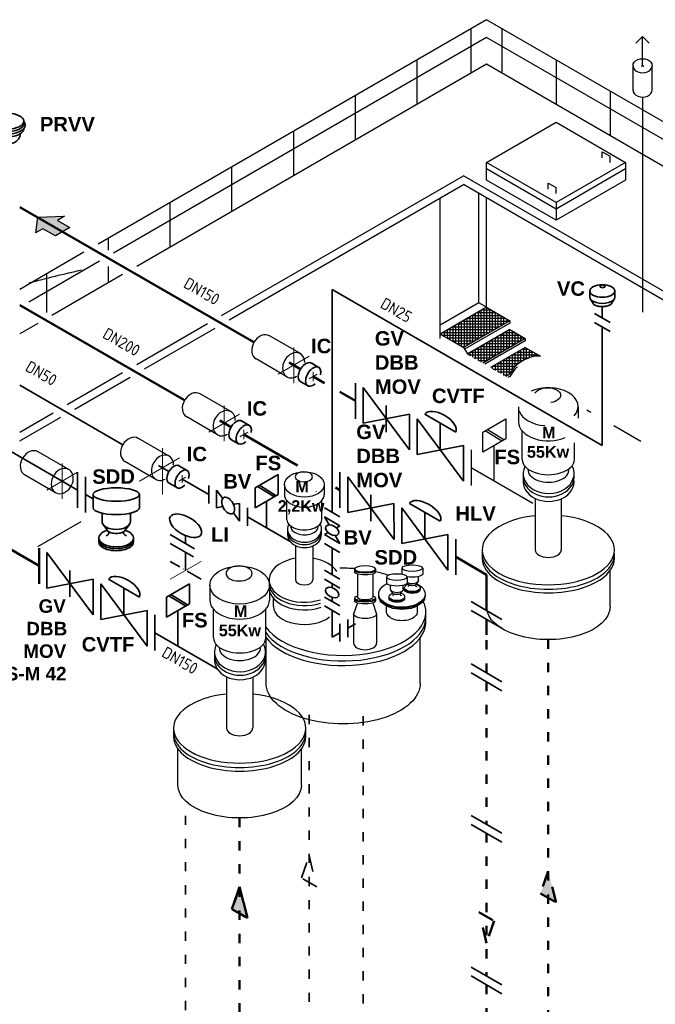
# Model space of a CAD drawing. Header units: millimetres. Extents: x 244 to 2461, y -1517 to 72.
# Tile 31 of 32: x 2161 to 2325, y -505 to -250. Entities that reach past the tile are written whole.
import ezdxf

# ---------------------------------------------------------------- set-up
doc = ezdxf.new("R2010")
doc.units = ezdxf.units.MM
doc.linetypes.add('ACAD_ISO03W100', pattern=[30, 12, -18])
doc.linetypes.add('ACAD_ISO10W100', pattern=[18, 12, -3, 0, -3])
for name, color, linetype, lineweight in [('Achsen', 253, 'ACAD_ISO10W100', 15), ('Armatur-Entleerung', 7, 'Continuous', 30), ('Auslagerung', 1, 'Continuous', 50), ('Einlagerung', 5, 'Continuous', 50), ('Entleerung', 74, 'Continuous', 35), ('Pfeile', 1, 'Continuous', 18), ('Symbole_70', 7, 'Continuous', 35), ('Text', 7, 'Continuous', 18)]:
    doc.layers.add(name, color=color, linetype=linetype, lineweight=lineweight)
for name, color, linetype in [('ANLAGEN', 7, 'Continuous'), ('effekte', 7, 'Continuous'), ('gebäude', 8, 'Continuous'), ('rohrdurchführung', 7, 'Continuous')]:
    doc.layers.add(name, color=color, linetype=linetype)
doc.styles.add('Stil3', font='isocp.shx', dxfattribs={"height": 130000})

# ---------------------------------------------------------------- blocks, each defined once
blk = doc.blocks.new('FILOU_N2_83_2')
at = {"layer": 'ANLAGEN', "color": 7, "linetype": 'Continuous'}
for p, q in [((0, 0), (6.4952, 12.4102)), ((6.4952, 12.4102), (6.4952, 8.0801)), ((6.4952, 8.0801), (12.9904, 11.8301)), ((12.9904, 11.8301), (12.9904, 3.1699)), ((0, 0), (6.4952, -4.9104)), ((12.9904, 3.1699), (6.4952, -0.5801)), ((6.4952, -0.5801), (6.4952, -4.9103))]:
    blk.add_line(p, q, dxfattribs=at)

msp = doc.modelspace()

# ---------------------------------------------------------------- hatches: boundary and pattern name
at = {"layer": 'Auslagerung'}
msp.add_hatch(color=1, dxfattribs=at).paths.add_polyline_path([(2165.33, -301.63), (2164.83, -305.67), (2166.7, -304.58), (2169.95, -306.46), (2173.7, -304.29), (2170.45, -302.42), (2172.33, -301.34)])
at = {"layer": 'Auslagerung', "linetype": 'ACAD_ISO03W100', "ltscale": 0.35}
for points in [[(2297.71, -471.03), (2299.71, -479.11), (2295.71, -476.8)], [(2217.71, -475.05), (2219.71, -483.13), (2215.71, -480.83)]]:
    msp.add_hatch(color=256, dxfattribs=at).paths.add_polyline_path(points)
at = {"layer": 'effekte'}
h = msp.add_hatch(color=253, dxfattribs=at)
h.set_gradient(color1=(156, 156, 156), rotation=30, tint=1, name='CURVED')
edge = h.paths.add_edge_path()
edge.add_ellipse((2243.26, -642.83), major_axis=(-190, 0), ratio=0.588376, start_angle=360, end_angle=422.0567)
edge.add_ellipse((2243.26, -642.83), major_axis=(190, 0), ratio=0.588376, start_angle=240.3863, end_angle=310.0953)
edge.add_ellipse((2243.26, -642.83), major_axis=(190, 0), ratio=0.588376, start_angle=-49.9047, end_angle=0)
edge.add_line((2433.26, -642.83), (2433.26, -419.97))
edge.add_ellipse((2243.26, -419.97), major_axis=(-190, 0), ratio=0.588376, start_angle=130.0953, end_angle=180, ccw=False)
edge.add_line((2365.63, -505.49), (2365.63, -686.79))
edge.add_ellipse((2243.26, -601.27), major_axis=(190, 0), ratio=0.588376, start_angle=243.6636, end_angle=310.0953, ccw=False)
edge.add_line((2158.97, -701.46), (2158.97, -520.16))
edge.add_ellipse((2243.26, -419.97), major_axis=(-190, 0.08), ratio=0.588517, start_angle=375.841, end_angle=423.6785, ccw=False)
edge.add_line((2060.47, -450.41), (2053.26, -450.68))
edge.add_line((2053.26, -450.68), (2053.26, -642.83))

# ---------------------------------------------------------------- linework, layer by layer
at = {"layer": 'Achsen', "lineweight": 15}
for p, q in [((2322.47, -262.66), (2321.83, -262.29)), ((2321.83, -262.66), (2322.47, -262.29)), ((2231.71, -344.57), (2231.71, -335.33)), ((2227.71, -342.26), (2235.71, -337.64)), ((2213.71, -359.58), (2213.71, -350.35)), ((2209.71, -357.27), (2217.71, -352.65)), ((2197.71, -373.44), (2197.71, -359.58)), ((2191.71, -369.97), (2203.71, -363.05)), ((2171.71, -374.59), (2171.71, -365.36)), ((2167.71, -372.28), (2175.71, -367.67))]:
    msp.add_line(p, q, dxfattribs=at)
at = {"layer": 'Achsen'}
for p, q in [((2236.78, -341.68), (2236.78, -344.08)), ((2235.74, -343.48), (2237.82, -342.28)), ((2218.78, -356.69), (2218.78, -359.09)), ((2217.74, -358.49), (2219.82, -357.29)), ((2201.92, -369.94), (2203.65, -368.94)), ((2202.78, -368.44), (2202.78, -370.44)), ((2199.71, -395.38), (2207.71, -390.76))]:
    msp.add_line(p, q, dxfattribs=at)
at = {"layer": 'Armatur-Entleerung'}
for p, q in [((2319.69, -268.81), (2319.69, -262.57)), ((2324.61, -268.63), (2324.61, -262.57))]:
    msp.add_line(p, q, dxfattribs=at)
at = {"layer": 'Armatur-Entleerung', "extrusion": (0, 0, -1)}
msp.add_ellipse((2322.15, -262.29), major_axis=(-2.47, 0), ratio=0.707107, start_param=6.229713, end_param=9.478251, dxfattribs=at)
at = {"layer": 'Armatur-Entleerung'}
for centre in [(2322.15, -262.47), (2322.15, -268.72)]:
    msp.add_ellipse(centre, major_axis=(-2.47, 0), ratio=0.707107, start_param=6.229713, end_param=9.478251, dxfattribs=at)
at = {"layer": 'Auslagerung'}
for p, q in [((2160.7, -298.96), (2221.42, -334.01)), ((2230.54, -339.27), (2233.48, -340.97)), ((2239.71, -344.57), (2236.78, -342.88)), ((2247.71, -349.19), (2243.71, -346.88)), ((2154.78, -385.6), (2165.71, -391.91)), ((2165.71, -387.3), (2165.71, -396.53))]:
    msp.add_line(p, q, dxfattribs=at)
at = {"layer": 'Auslagerung', "linetype": 'ACAD_ISO03W100', "ltscale": 0.2}
for p, q in [((2297.71, -411.02), (2297.71, -527.11)), ((2217.71, -457.21), (2217.71, -530.77))]:
    msp.add_line(p, q, dxfattribs=at)
at = {"layer": 'Auslagerung', "linetype": 'ACAD_ISO03W100', "ltscale": 0.35}
for p, q in [((2297.71, -471.03), (2295.71, -476.8)), ((2299.71, -479.11), (2297.71, -471.03)), ((2217.71, -475.05), (2215.71, -480.83)), ((2219.71, -483.13), (2217.71, -475.05)), ((2295.71, -476.8), (2299.71, -479.11)), ((2215.71, -480.83), (2219.71, -483.13))]:
    msp.add_line(p, q, dxfattribs=at)
for points in [[(2297.71, -471.03), (2295.71, -476.8), (2299.71, -479.11), (2297.71, -471.03)], [(2215.71, -480.83), (2217.71, -475.05), (2219.71, -483.13), (2215.71, -480.83)]]:
    msp.add_lwpolyline(points, dxfattribs=at)
at = {"layer": 'Einlagerung'}
for p, q in [((2160.7, -324.36), (2203.42, -349.02)), ((2212.54, -354.29), (2215.48, -355.98)), ((2232.72, -365.94), (2218.78, -357.89)), ((2243.71, -372.28), (2242.53, -371.6)), ((2281.71, -394.22), (2273.71, -389.6)), ((2281.71, -394.22), (2281.71, -403.46)), ((2281.71, -402.56), (2281.71, -394.22)), ((2281.71, -405.77), (2281.71, -409.78))]:
    msp.add_line(p, q, dxfattribs=at)
at = {"layer": 'Einlagerung', "linetype": 'ACAD_ISO03W100', "ltscale": 0.2}
for p, q in [((2281.71, -411.2), (2281.71, -419.63)), ((2281.71, -421.94), (2281.71, -458.89)), ((2281.71, -461.2), (2281.71, -498.15)), ((2281.71, -500.46), (2281.71, -529.49))]:
    msp.add_line(p, q, dxfattribs=at)
at = {"layer": 'Einlagerung', "linetype": 'ACAD_ISO03W100', "ltscale": 0.35}
msp.add_lwpolyline([(2279.71, -481.58), (2283.71, -483.89), (2281.71, -489.66), (2279.71, -481.58)], dxfattribs=at)
msp.add_solid([(2281.71, -489.66), (2283.71, -483.89), (2279.71, -481.58), (2281.71, -489.66)], dxfattribs=at)
at = {"layer": 'Entleerung'}
for p, q in [((2160.7, -345.14), (2187.42, -360.57)), ((2196.71, -365.93), (2199.39, -367.48)), ((2202.78, -369.44), (2209.71, -373.44)), ((2209.71, -371.13), (2209.71, -375.75))]:
    msp.add_line(p, q, dxfattribs=at)
at = {"layer": 'Entleerung', "linetype": 'ACAD_ISO03W100', "ltscale": 0.2}
msp.add_line((2235.71, -430.48), (2235.71, -531.7), dxfattribs=at)
at = {"layer": 'Entleerung', "linetype": 'ACAD_ISO03W100', "ltscale": 0.35}
msp.add_lwpolyline([(2233.71, -472.74), (2235.71, -466.97), (2237.71, -475.05), (2233.71, -472.74)], dxfattribs=at)
msp.add_solid([(2235.71, -466.97), (2237.71, -475.05), (2233.71, -472.74), (2235.71, -466.97)], dxfattribs=at)
at = {"layer": 'gebäude'}
for p, q in [((2281.71, -250.44), (2181.03, -308.57)), ((2361.71, -296.63), (2281.71, -250.44)), ((2277.71, -264.3), (2277.71, -252.75)), ((2285.71, -252.75), (2285.71, -264.3)), ((2322.15, -254.79), (2320.41, -256.53)), ((2322.15, -262.47), (2322.15, -254.79)), ((2322.15, -254.79), (2323.89, -256.53)), ((2281.71, -255.06), (2185.02, -310.88)), ((2361.71, -301.25), (2281.71, -255.06)), ((2281.71, -261.99), (2191.02, -314.35)), ((2263.71, -272.38), (2263.71, -260.83)), ((2359.71, -307.02), (2281.71, -261.99)), ((2299.71, -260.83), (2299.71, -272.38)), ((2247.71, -281.62), (2247.71, -270.07)), ((2313.71, -268.92), (2313.71, -280.46)), ((2322.15, -270.46), (2322.15, -326.18)), ((2281.71, -287.39), (2299.71, -277)), ((2299.71, -277), (2317.71, -287.39)), ((2231.71, -290.85), (2231.71, -279.31)), ((2311.71, -286.24), (2311.71, -284.67)), ((2311.71, -284.67), (2313.71, -285.82)), ((2299.71, -297.78), (2281.71, -287.39)), ((2281.71, -292.01), (2281.71, -287.39)), ((2317.71, -287.39), (2299.71, -297.78)), ((2313.71, -287.39), (2313.71, -285.82)), ((2317.71, -287.39), (2317.71, -292.01)), ((2215.71, -300.09), (2215.71, -288.55)), ((2299.71, -299.49), (2281.71, -289.1)), ((2317.71, -289.1), (2299.71, -299.49)), ((2213.02, -327.05), (2275.71, -290.85)), ((2215.02, -328.2), (2275.71, -293.16)), ((2331.71, -323.19), (2275.71, -290.85)), ((2331.71, -325.5), (2275.71, -293.16)), ((2299.71, -302.4), (2281.71, -292.01)), ((2297.71, -294.32), (2297.71, -292.75)), ((2297.71, -292.75), (2299.71, -293.9)), ((2317.71, -292.01), (2299.71, -302.4)), ((2279.71, -323.79), (2279.71, -295.47)), ((2299.71, -295.47), (2299.71, -293.9)), ((2199.71, -309.33), (2199.71, -297.78)), ((2269.71, -333.02), (2269.71, -296.63)), ((2281.71, -324.94), (2281.71, -296.57)), ((2299.71, -297.78), (2299.71, -302.4)), ((2183.71, -310.12), (2183.71, -307.02)), ((2177.36, -310.69), (2160.7, -320.3)), ((2181.36, -313), (2163.03, -323.58)), ((2167.71, -326.29), (2167.71, -316.26)), ((2183.71, -318.57), (2183.71, -314.36)), ((2187.36, -316.46), (2169.03, -327.05)), ((2279.71, -323.79), (2269.71, -329.56)), ((2281.71, -324.94), (2279.71, -323.79)), ((2281.71, -324.94), (2269.71, -331.87)), ((2279.37, -326.29), (2284.05, -326.29)), ((2279.62, -333.08), (2279.62, -326.15)), ((2280.35, -332.66), (2280.35, -325.73)), ((2280.64, -325.56), (2282.78, -325.56)), ((2281.08, -332.23), (2281.08, -325.31)), ((2281.71, -324.94), (2287.71, -328.41)), ((2281.81, -331.81), (2281.81, -325)), ((2282.55, -331.39), (2282.55, -325.42)), ((2283.28, -330.96), (2283.28, -325.85)), ((2284.01, -330.54), (2284.01, -326.27)), ((2275.22, -335.05), (2275.22, -328.69)), ((2275.56, -328.49), (2275.71, -328.49)), ((2287.71, -328.41), (2275.71, -335.33)), ((2275.71, -328.49), (2275.78, -328.49)), ((2275.78, -328.49), (2287.56, -328.49)), ((2275.95, -328.72), (2275.95, -328.27)), ((2275.95, -335.2), (2275.95, -328.72)), ((2276.68, -329.71), (2276.68, -327.85)), ((2276.83, -327.76), (2286.59, -327.76)), ((2277.42, -330.7), (2277.42, -327.42)), ((2278.1, -327.03), (2285.32, -327.03)), ((2278.15, -331.69), (2278.15, -327)), ((2278.88, -332.68), (2278.88, -326.58)), ((2284.75, -330.12), (2284.75, -326.69)), ((2285.48, -329.69), (2285.48, -327.12)), ((2286.21, -329.27), (2286.21, -327.54)), ((2286.95, -328.85), (2286.95, -327.96)), ((2287.68, -328.42), (2287.68, -328.39)), ((2287.71, -328.41), (2287.71, -329.02)), ((2165.36, -329.16), (2160.7, -331.85)), ((2191.02, -339.75), (2209.36, -329.16)), ((2193.02, -340.9), (2211.36, -330.32)), ((2270.48, -331.43), (2275.71, -331.43)), ((2270.82, -332.51), (2270.82, -331.23)), ((2271.55, -332.93), (2271.55, -330.81)), ((2271.75, -330.69), (2275.71, -330.69)), ((2272.28, -333.35), (2272.28, -330.39)), ((2273.02, -333.78), (2273.02, -329.96)), ((2273.02, -329.96), (2275.71, -329.96)), ((2273.75, -334.2), (2273.75, -329.54)), ((2274.29, -329.23), (2275.71, -329.23)), ((2274.48, -334.62), (2274.48, -329.12)), ((2275.71, -329.23), (2276.32, -329.23)), ((2275.71, -329.96), (2276.87, -329.96)), ((2275.71, -330.69), (2277.41, -330.69)), ((2275.71, -331.43), (2277.95, -331.43)), ((2287.71, -329.02), (2276.01, -335.78)), ((2276.32, -329.23), (2286.29, -329.23)), ((2276.68, -334.77), (2276.68, -329.71)), ((2287.71, -330.72), (2276.82, -337)), ((2276.87, -329.96), (2285.02, -329.96)), ((2277.41, -330.69), (2283.75, -330.69)), ((2277.42, -334.35), (2277.42, -330.7)), ((2277.95, -331.43), (2282.48, -331.43)), ((2286.48, -331.43), (2288.94, -331.43)), ((2286.95, -335.78), (2286.95, -331.16)), ((2287.68, -335.35), (2287.68, -330.73)), ((2287.71, -330.72), (2291.71, -333.02)), ((2288.41, -334.93), (2288.41, -331.12)), ((2289.15, -334.51), (2289.15, -331.54)), ((2269.71, -331.87), (2275.71, -335.33)), ((2270.08, -332.08), (2270.08, -331.66)), ((2270.21, -332.16), (2275.71, -332.16)), ((2271.48, -332.89), (2275.71, -332.89)), ((2272.75, -333.63), (2275.71, -333.63)), ((2275.71, -332.16), (2278.5, -332.16)), ((2275.71, -332.89), (2279.04, -332.89)), ((2275.71, -333.63), (2278.67, -333.63)), ((2278.15, -333.93), (2278.15, -331.69)), ((2278.5, -332.16), (2281.21, -332.16)), ((2278.88, -333.5), (2278.88, -332.68)), ((2279.04, -332.89), (2279.94, -332.89)), ((2291.71, -333.02), (2280.71, -339.38)), ((2291.71, -333.64), (2281.24, -339.68)), ((2282.55, -338.32), (2282.55, -333.7)), ((2282.67, -333.63), (2290.67, -333.63)), ((2283.28, -337.89), (2283.28, -333.27)), ((2283.94, -332.89), (2291.48, -332.89)), ((2284.01, -337.47), (2284.01, -332.85)), ((2284.75, -337.05), (2284.75, -332.43)), ((2285.21, -332.16), (2290.21, -332.16)), ((2285.48, -336.62), (2285.48, -332)), ((2286.21, -336.2), (2286.21, -331.58)), ((2289.88, -334.08), (2289.88, -331.97)), ((2290.61, -333.66), (2290.61, -332.39)), ((2291.35, -333.24), (2291.35, -332.81)), ((2291.71, -333.02), (2291.71, -333.64)), ((2274.02, -334.36), (2275.71, -334.36)), ((2275.71, -334.36), (2277.4, -334.36)), ((2275.71, -335.33), (2276.96, -337.21)), ((2277.42, -337.47), (2277.42, -336.66)), ((2277.59, -336.56), (2285.59, -336.56)), ((2278.15, -337.9), (2278.15, -336.24)), ((2278.86, -335.82), (2286.86, -335.82)), ((2278.88, -338.32), (2278.88, -335.81)), ((2279.62, -338.74), (2279.62, -335.39)), ((2280.13, -335.09), (2288.13, -335.09)), ((2280.35, -339.16), (2280.35, -334.97)), ((2281.08, -339.16), (2281.08, -334.54)), ((2281.4, -334.36), (2289.4, -334.36)), ((2281.81, -338.74), (2281.81, -334.12)), ((2291.71, -335.33), (2282.71, -340.53)), ((2289.59, -336.56), (2293.83, -336.56)), ((2289.71, -334.18), (2289.71, -334.18)), ((2289.88, -339.59), (2289.88, -336.39)), ((2290.86, -335.82), (2292.56, -335.82)), ((2291.35, -338.69), (2291.35, -335.55)), ((2291.71, -335.33), (2295.71, -337.64)), ((2292.08, -338.33), (2292.08, -335.55)), ((2292.81, -338), (2292.81, -335.97)), ((2293.55, -337.73), (2293.55, -336.39)), ((2277.1, -337.29), (2284.32, -337.29)), ((2278.37, -338.02), (2283.05, -338.02)), ((2279.64, -338.76), (2281.78, -338.76)), ((2285.48, -342.13), (2285.48, -338.93)), ((2285.78, -338.76), (2291.23, -338.76)), ((2286.21, -342.55), (2286.21, -338.51)), ((2286.95, -342.7), (2286.95, -338.09)), ((2287.05, -338.02), (2292.76, -338.02)), ((2287.68, -342.28), (2287.68, -337.66)), ((2288.32, -337.29), (2295.1, -337.29)), ((2288.41, -341.12), (2288.41, -337.24)), ((2289.15, -340.22), (2289.15, -336.82)), ((2294.28, -337.57), (2294.28, -336.82)), ((2295.01, -337.57), (2295.01, -337.24)), ((2283.24, -340.22), (2289.14, -340.22)), ((2283.28, -340.86), (2283.28, -340.2)), ((2283.45, -340.96), (2288.53, -340.96)), ((2284.01, -341.28), (2284.01, -339.78)), ((2284.51, -339.49), (2290.02, -339.49)), ((2284.72, -341.69), (2288.05, -341.69)), ((2284.75, -341.71), (2284.75, -339.36)), ((2173.03, -350.14), (2187.36, -341.86)), ((2175.03, -351.3), (2189.36, -343.02)), ((2285.99, -342.42), (2287.43, -342.42)), ((2287.71, -342.26), (2286.71, -342.84)), ((2287.77, -342.84), (2287.24, -343.15)), ((2307.71, -351.5), (2308.71, -352.08)), ((2160.7, -357.25), (2169.36, -352.26)), ((2160.7, -359.56), (2171.36, -353.41)), ((2314.71, -355.54), (2321.71, -359.58))]:
    msp.add_line(p, q, dxfattribs=at)
at = {"layer": 'gebäude', "ltscale": 0.35}
for p, q in [((2275.29, -335.09), (2275.71, -335.09)), ((2275.71, -335.09), (2276.13, -335.09)), ((2290.61, -339.11), (2290.61, -335.97)), ((2289.99, -350.69), (2289.99, -354.59)), ((2305.44, -350.69), (2305.44, -353.65)), ((2280.71, -357.27), (2286.71, -353.81)), ((2286.71, -353.81), (2286.71, -359.01)), ((2285.71, -359.59), (2281.34, -356.91)), ((2286.18, -359.31), (2281.85, -356.62)), ((2290.96, -364.4), (2290.96, -356.99)), ((2280.71, -362.47), (2280.71, -357.27)), ((2286.71, -359.01), (2280.71, -362.47)), ((2277.71, -361.89), (2277.71, -371.13)), ((2283.71, -369.97), (2283.71, -360.74)), ((2304.46, -364.4), (2304.46, -360.02)), ((2293.71, -375.75), (2277.71, -366.51)), ((2229.32, -370.83), (2229.32, -373.43)), ((2239.62, -370.83), (2239.61, -373.43)), ((2294.34, -374.47), (2294.34, -387.78)), ((2301.09, -374.54), (2301.09, -387.78)), ((2229.97, -379.97), (2229.97, -375.03)), ((2238.97, -379.97), (2238.97, -375.03)), ((2165.42, -386.86), (2176.59, -380.41)), ((2232.22, -386.68), (2232.22, -395.56)), ((2236.72, -386.73), (2236.72, -395.56)), ((2247.52, -392.71), (2247.52, -393.48)), ((2252.92, -392.71), (2252.92, -393.48)), ((2259.75, -392.51), (2259.75, -394.07)), ((2265.15, -392.51), (2265.15, -394.07)), ((2248.22, -394.01), (2248.22, -400.01)), ((2252.22, -394.01), (2252.22, -400.01)), ((2255.76, -394.81), (2255.76, -396.37)), ((2261.16, -394.81), (2261.16, -396.37)), ((2264.1, -395.62), (2264.1, -394.68)), ((2313.71, -402.56), (2313.71, -393.14)), ((2209.99, -396.88), (2209.99, -400.78)), ((2225.44, -396.88), (2225.44, -400.78)), ((2256.81, -397.93), (2256.81, -396.98)), ((2260.11, -397.93), (2260.11, -396.98)), ((2261.43, -396.72), (2261.17, -396.35)), ((2263.47, -396.72), (2263.98, -395.98)), ((2247.52, -400.22), (2247.52, -400.99)), ((2252.92, -400.22), (2252.92, -400.99)), ((2257.44, -399.02), (2256.93, -398.28)), ((2259.48, -399.02), (2259.99, -398.28)), ((2226.47, -402.48), (2226.47, -400.43)), ((2248.22, -401.51), (2247.22, -404.4)), ((2252.22, -401.51), (2253.22, -404.4)), ((2255.77, -403.81), (2255.77, -402.32)), ((2263.77, -403.81), (2263.77, -402.32)), ((2210.96, -410.58), (2210.96, -403.17)), ((2224.46, -410.58), (2224.46, -403.17)), ((2247.22, -404.4), (2247.22, -411.91)), ((2253.22, -404.4), (2253.22, -411.91)), ((2224.54, -422.29), (2224.54, -410.51)), ((2264.54, -422.29), (2264.54, -410.51)), ((2214.34, -420.66), (2214.34, -433.97)), ((2221.09, -420.73), (2221.09, -433.97)), ((2201.71, -448.75), (2201.71, -439.32)), ((2233.71, -448.75), (2233.71, -439.32))]:
    msp.add_line(p, q, dxfattribs=at)
at = {"layer": 'gebäude', "extrusion": (-1.12486e-32, 6.12303e-17, -1)}
msp.add_ellipse((2243.26, -419.97), major_axis=(-190, 0.04), ratio=0.588282, start_param=1.135617, end_param=1.21308, dxfattribs=at)
at = {"layer": 'gebäude', "ltscale": 0.35}
for centre, major_axis, ratio, start_param, end_param in [((2297.71, -350.69), (-7.72, 0), 0.639035, 2.634211, 5.321107), ((2297.71, -350.69), (-7.72, 0), 0.639035, 6.503485, 7.735018), ((2297.71, -354.59), (-7.72, 0), 0.639035, 6.282614, 8.45795), ((2297.71, -364.4), (-6.75, 0), 0.57735, 0, 3.141593), ((2297.79, -368.02), (-6.61, 0), 0.777736, 5.903077, 9.829629), ((2297.76, -367.07), (-5.32, 0), 0.595171, 6.20869, 9.519177), ((2297.79, -370.08), (-6.61, 0), 0.777736, 6.168705, 9.539258), ((2297.79, -368.91), (-6.61, 0), 0.777736, 6.19648, 9.511483), ((2234.47, -373.43), (-5.15, 0), 0.639035, 6.282614, 9.424778), ((2234.47, -379.97), (-4.5, 0), 0.57735, 0, 3.141593), ((2297.71, -387.78), (-17.15, 0), 0.526504, 4.910515, 10.797448), ((2234.52, -382.38), (-4.41, 0), 0.777736, 5.903077, 9.829629), ((2234.5, -381.75), (-3.55, 0), 0.595171, 6.20869, 9.519177), ((2234.52, -383.76), (-4.41, 0), 0.777736, 6.168705, 9.539258), ((2234.52, -382.98), (-4.41, 0), 0.777736, 6.19648, 9.511483), ((2234.47, -395.56), (-9.13, 0), 0.632477, 4.96144, 8.334608), ((2234.47, -395.56), (-9.13, 0), 0.632477, 9.815159, 10.746523), ((2297.71, -388.95), (-17.15, 0), 0.526504, 6.21841, 9.489553), ((2297.71, -389.89), (-17.15, 0), 0.526504, -0.052256, 3.193849), ((2297.71, -387.78), (3.37, 0), 0.57735, 3.141593, 6.283185), ((2244.54, -403.81), (-21.43, 0), 0.526504, 4.572213, 4.753499), ((2244.54, -403.81), (-21.43, 0), 0.526504, 4.134328, 4.310613), ((2234.47, -397.57), (-9.13, 0), 0.632477, 6.185774, 8.353525), ((2234.47, -396.45), (-9.13, 0), 0.632477, 6.205579, 8.334608), ((2234.47, -395.56), (2.25, 0), 0.57735, 3.141593, 6.283185), ((2217.71, -400.78), (-7.72, 0), 0.639035, 6.282614, 9.424778), ((2244.54, -403.81), (-21.43, 0), 0.526504, 0.357574, 3.389236), ((2234.47, -402.48), (8, 0), 0.57735, 3.141593, 5.675376), ((2244.54, -405.27), (-21.43, 0), 0.526504, 6.64076, 9.489553), ((2244.54, -406.45), (-21.43, 0), 0.526504, 0.357574, 3.193849), ((2217.71, -410.58), (-6.75, 0), 0.57735, 0, 3.141593), ((2217.79, -414.2), (-6.61, 0), 0.777736, 5.903077, 9.829629), ((2217.76, -413.26), (-5.32, 0), 0.595171, 6.20869, 9.519177), ((2250.22, -411.91), (3, 0), 0.57735, 3.141593, 6.283185), ((2217.79, -416.27), (-6.61, 0), 0.777736, 6.168705, 9.539258), ((2217.79, -415.1), (-6.61, 0), 0.777736, 6.19648, 9.511483), ((2217.71, -433.97), (-17.15, 0), 0.526504, 4.910515, 10.797448), ((2217.71, -435.13), (-17.15, 0), 0.526504, 6.21841, 9.489553), ((2217.71, -436.08), (-17.15, 0), 0.526504, -0.052256, 3.193849), ((2217.71, -433.97), (3.37, 0), 0.57735, 3.141593, 6.283185)]:
    msp.add_ellipse(centre, major_axis=major_axis, ratio=ratio, start_param=start_param, end_param=end_param, dxfattribs=at)
at = {"layer": 'gebäude', "ltscale": 0.35, "extrusion": (-1.01969e-32, 6.12303e-17, -1)}
for centre, major_axis, ratio, start_param, end_param in [((2297.55, -347.71), (3.37, 0), 0.57735, 3.398185, 7.597389), ((2250.22, -392.71), (2.7, 0), 0.288675, 3.141593, 9.424778), ((2262.45, -392.51), (2.7, 0), 0.288675, 3.141593, 9.424778), ((2250.22, -393.48), (2.7, 0), 0.288675, 6.283185, 9.424778), ((2250.22, -393.04), (2.7, 0), 0.288675, 6.351757, 9.356206), ((2258.46, -394.81), (2.7, 0), 0.288675, 3.141593, 9.424778), ((2262.45, -394.07), (2.7, 0), 0.288675, 6.283185, 8.347588), ((2259.77, -399.19), (6, 0), 0.57735, 5.399798, 10.284534), ((2258.46, -396.37), (2.7, 0), 0.288675, 6.283185, 9.424778), ((2262.45, -397.57), (2.02, 0), 0.509175, 5.234682, 10.455455), ((2262.45, -397.79), (2.02, 0), 0.509175, 6.176535, 9.531428), ((2250.22, -400.22), (2.7, 0), 0.288675, 5.546561, 10.161402), ((2250.22, -400.01), (2, 0), 0.363114, 0, 3.141593), ((2259.77, -399.73), (6, 0), 0.57735, 6.241753, 9.46621), ((2259.77, -399.45), (6, 0), 0.57735, 6.24594, 9.462023), ((2258.46, -399.88), (2.02, 0), 0.509175, 5.234682, 10.455455), ((2258.46, -400.09), (2.02, 0), 0.509175, 6.176535, 9.531428), ((2258.46, -400.33), (2.02, 0), 0.509175, 6.16783, 9.540133), ((2262.45, -398.03), (2.02, 0), 0.509175, 6.16783, 9.540133), ((2250.22, -400.99), (2.7, 0), 0.288675, 6.283185, 9.424778), ((2250.22, -400.55), (2.7, 0), 0.288675, 6.351757, 9.356206), ((2259.77, -403.81), (4, 0), 0.57735, 6.283185, 9.424778)]:
    msp.add_ellipse(centre, major_axis=major_axis, ratio=ratio, start_param=start_param, end_param=end_param, dxfattribs=at)
at = {"layer": 'gebäude', "ltscale": 0.35}
for centre, major_axis in [((2234.47, -370.83), (-5.15, 0)), ((2217.71, -396.88), (-7.72, 0))]:
    msp.add_ellipse(centre, major_axis=major_axis, ratio=0.639035, dxfattribs=at)
at = {"layer": 'gebäude', "ltscale": 0.35, "extrusion": (-1.01969e-32, 6.12303e-17, -1)}
for centre, major_axis in [((2234.36, -368.84), (2.25, 0)), ((2217.55, -393.89), (3.37, 0))]:
    msp.add_ellipse(centre, major_axis=major_axis, ratio=0.57735, dxfattribs=at)
at = {"layer": 'gebäude', "ltscale": 0.35, "extrusion": (-1.12475e-32, 6.12303e-17, -1)}
msp.add_ellipse((2253.97, -373.95), major_axis=(16.58, 0), ratio=0.519922, start_param=3.296707, end_param=3.298118, dxfattribs=at)
at = {"layer": 'gebäude', "ltscale": 0.35, "extrusion": (-9.14634e-33, 6.12303e-17, -1)}
for centre, end_param in [((2262.45, -395.62), 8.747222), ((2258.46, -397.93), 9.424778)]:
    msp.add_ellipse(centre, major_axis=(1.65, 0), ratio=0.57735, start_param=6.283185, end_param=end_param, dxfattribs=at)
at = {"layer": 'gebäude', "ltscale": 0.35, "extrusion": (-1.32457e-32, 6.12303e-17, -1)}
for centre, major_axis in [((2297.71, -402.56), (16, 0)), ((2244.54, -422.29), (20, 0)), ((2217.71, -448.75), (16, 0))]:
    msp.add_ellipse(centre, major_axis=major_axis, ratio=0.52915, start_param=0, end_param=3.141597, dxfattribs=at)
at = {"layer": 'gebäude', "ltscale": 0.35, "extrusion": (-1.20818e-32, 6.12303e-17, -1)}
msp.add_ellipse((2250.22, -404.4), major_axis=(3, 0), ratio=0.386365, start_param=0, end_param=3.141593, dxfattribs=at)
at = {"layer": 'gebäude', "extrusion": (-1.12155e-32, 6.12303e-17, -1)}
msp.add_ellipse((2243.26, -419.97), major_axis=(-190, 0.08), ratio=0.588517, start_param=-1.32786, end_param=-0.276478, dxfattribs=at)
at = {"layer": 'gebäude'}
msp.add_spline([(2295.71, -337.64), (2294.14, -337.59), (2292.9, -337.96), (2290.92, -338.93), (2289.1, -340.27), (2287.71, -342.26)], degree=3, dxfattribs=at)
msp.add_open_spline([(2289.66, -340.38), (2289.48, -340.53), (2288.71, -341.23), (2288.18, -342.14), (2287.77, -342.84)], degree=3, knots=[28.749357, 28.749357, 28.749357, 28.749357, 31.753867, 42.266584, 42.266584, 42.266584, 42.266584], dxfattribs=at)
at = {"layer": 'gebäude', "ltscale": 0.35}
for points in [[(2261.43, -396.72), (2261.61, -397.02), (2261.27, -397.3)], [(2263.47, -396.72), (2263.29, -397.02), (2263.63, -397.3)], [(2257.44, -399.02), (2257.62, -399.32), (2257.28, -399.61)], [(2259.48, -399.02), (2259.3, -399.32), (2259.64, -399.61)]]:
    msp.add_spline(points, degree=3, dxfattribs=at)
for points in [[(2263.47, -396.72), (2263.46, -396.73), (2263.45, -396.74), (2263.42, -396.77), (2263.4, -396.79), (2263.34, -396.83), (2263.31, -396.85), (2263.2, -396.91), (2263.13, -396.94), (2262.95, -396.99), (2262.85, -397.01), (2262.65, -397.04), (2262.54, -397.05), (2262.33, -397.05), (2262.22, -397.04), (2262.02, -397.01), (2261.92, -396.98), (2261.75, -396.93), (2261.67, -396.9), (2261.56, -396.83), (2261.52, -396.81), (2261.46, -396.76), (2261.44, -396.73), (2261.43, -396.72), (2261.43, -396.72), (2261.43, -396.72)], [(2259.48, -399.02), (2259.48, -399.03), (2259.46, -399.04), (2259.43, -399.07), (2259.41, -399.09), (2259.35, -399.13), (2259.32, -399.15), (2259.22, -399.21), (2259.14, -399.24), (2258.96, -399.29), (2258.87, -399.31), (2258.66, -399.34), (2258.55, -399.35), (2258.34, -399.35), (2258.23, -399.34), (2258.03, -399.31), (2257.93, -399.29), (2257.76, -399.23), (2257.68, -399.2), (2257.57, -399.14), (2257.53, -399.11), (2257.47, -399.06), (2257.45, -399.04), (2257.44, -399.02), (2257.44, -399.02), (2257.44, -399.02)]]:
    msp.add_open_spline(points, degree=3, knots=[0.383497, 0.383497, 0.383497, 0.383497, 0.534506, 0.534506, 0.685516, 0.685516, 0.836525, 0.836525, 1.085214, 1.085214, 1.333903, 1.333903, 1.582592, 1.582592, 1.831281, 1.831281, 2.07997, 2.07997, 2.328659, 2.328659, 2.53555, 2.53555, 2.742442, 2.742442, 2.758096, 2.758096, 2.758096, 2.758096], dxfattribs=at)
at = {"layer": 'rohrdurchführung'}
for p, q in [((2233.44, -336.95), (2225.44, -332.33)), ((2229.98, -342.95), (2221.98, -338.33)), ((2215.45, -351.96), (2207.45, -347.35)), ((2211.98, -357.96), (2203.98, -353.35)), ((2199.45, -363.51), (2191.45, -358.89)), ((2173.45, -366.97), (2165.45, -362.36)), ((2195.98, -369.51), (2187.98, -364.89)), ((2169.98, -372.97), (2161.98, -368.36))]:
    msp.add_line(p, q, dxfattribs=at)
for centre, major_axis, start_param, end_param in [((2223.71, -335.33), (-1.73, -3), 3.141593, 6.283185), ((2231.71, -339.95), (1.73, 3), -0.931566, 0.64727), ((2231.71, -339.95), (-1.73, -3), 3.788862, 6.930455), ((2231.71, -339.95), (1.73, 3), 3.788862, 4.073156), ((2231.71, -340.75), (1.3, 2.25), 3.788862, 4.096909), ((2205.71, -350.35), (-1.73, -3), 3.141593, 6.283185), ((2213.71, -354.96), (-1.73, -3), 3.788862, 6.930455), ((2213.71, -354.96), (1.73, 3), -0.931566, 0.64727), ((2189.71, -361.89), (-1.73, -3), 3.141593, 6.283185), ((2213.71, -354.96), (1.73, 3), 3.788862, 4.073156), ((2213.71, -355.76), (1.3, 2.25), 3.788862, 4.096909), ((2163.71, -365.36), (-1.73, -3), 3.141593, 6.283185), ((2197.71, -366.51), (-1.73, -3), 3.788862, 6.930455), ((2197.71, -366.51), (1.73, 3), -0.955317, 0.64727), ((2171.71, -369.97), (1.73, 3), 0.64727, 3.788862), ((2171.71, -369.97), (1.73, 3), -2.186276, 0.64727), ((2197.71, -367.31), (1.3, 2.25), 3.788862, 4.096909), ((2171.71, -369.97), (1.73, 3), 3.788862, 4.096909)]:
    msp.add_ellipse(centre, major_axis=major_axis, ratio=0.763787, start_param=start_param, end_param=end_param, dxfattribs=at)
at = {"layer": 'Symbole_70', "ltscale": 0.35}
for p, q in [((2161.75, -276.73), (2161.75, -277.4)), ((2241.71, -378.06), (2241.71, -320.32)), ((2241.71, -320.32), (2311.71, -360.74)), ((2308.48, -320.71), (2308.48, -322.33)), ((2314.95, -320.71), (2314.95, -322.33)), ((2309.3, -323.98), (2308.65, -322.84)), ((2314.13, -323.98), (2314.77, -322.84)), ((2311.71, -327.7), (2311.71, -324.76)), ((2313.71, -328.86), (2309.71, -326.55)), ((2313.71, -331.17), (2309.71, -328.86)), ((2311.71, -360.74), (2311.71, -330.01)), ((2175.71, -367.67), (2175.71, -376.9)), ((2177.71, -368.82), (2177.71, -378.06)), ((2175.71, -372.28), (2171.71, -369.97)), ((2179.71, -374.59), (2177.71, -373.44)), ((2179.71, -373.44), (2179.71, -376.9)), ((2191.71, -373.44), (2191.71, -376.9)), ((2219.71, -376.9), (2219.71, -381.52)), ((2243.71, -379.21), (2239.71, -376.9)), ((2182.04, -380.37), (2182.04, -378.27)), ((2189.39, -380.37), (2189.39, -378.27)), ((2243.71, -381.52), (2239.71, -379.21)), ((2239.71, -379.21), (2240.92, -381.31)), ((2183.44, -382.79), (2182.3, -381.16)), ((2187.98, -382.79), (2189.12, -381.16)), ((2243.71, -381.52), (2242.79, -382.05)), ((2206.01, -387.47), (2199.71, -383.83)), ((2203.71, -386.14), (2203.71, -384.08)), ((2240.64, -383.3), (2239.71, -383.83)), ((2243.71, -386.14), (2239.71, -383.83)), ((2242.5, -384.04), (2243.71, -386.14)), ((2199.71, -386.14), (2205.71, -389.6)), ((2205.13, -389.27), (2199.71, -386.14)), ((2243.71, -388.45), (2239.71, -386.14)), ((2241.71, -394.22), (2241.71, -387.3)), ((2203.71, -388.45), (2203.71, -393.07)), ((2243.71, -395.38), (2239.71, -393.07)), ((2243.71, -397.69), (2239.71, -395.38)), ((2241.71, -397.6), (2241.71, -396.53)), ((2243.71, -402.31), (2239.71, -400)), ((2241.71, -401.15), (2241.71, -400.08)), ((2243.71, -404.62), (2239.71, -402.31)), ((2241.71, -410.39), (2241.71, -403.46)), ((2243.71, -406.93), (2243.71, -411.54)), ((2245.71, -405.77), (2245.71, -410.39)), ((2247.71, -406.93), (2245.71, -408.08)), ((2243.71, -409.23), (2241.71, -410.39))]:
    msp.add_line(p, q, dxfattribs=at)
at = {"layer": 'Symbole_70'}
for p, q in [((2236.21, -339.35), (2238.22, -340.51)), ((2233.42, -344.14), (2235.45, -345.31)), ((2247.71, -344.57), (2247.71, -353.81)), ((2249.71, -354.96), (2249.71, -345.73)), ((2261.71, -361.89), (2249.71, -345.73)), ((2255.71, -350.39), (2255.71, -357.25)), ((2218.21, -354.37), (2220.22, -355.52)), ((2249.71, -354.96), (2261.71, -352.65)), ((2261.71, -361.89), (2261.71, -352.65)), ((2275.71, -369.97), (2263.71, -353.81)), ((2263.71, -363.05), (2263.71, -353.81)), ((2273.71, -357.27), (2265.71, -352.65)), ((2269.71, -354.96), (2269.71, -361.89)), ((2215.42, -359.15), (2217.45, -360.32)), ((2263.71, -363.05), (2275.71, -360.74)), ((2275.71, -369.97), (2275.71, -360.74)), ((2201.94, -365.97), (2204.08, -367.2)), ((2243.71, -367.67), (2243.71, -376.9)), ((2245.71, -378.06), (2245.71, -368.82)), ((2257.78, -385.08), (2245.71, -368.82)), ((2199.41, -370.48), (2201.57, -371.72)), ((2213.32, -374.43), (2211.71, -372.28)), ((2211.71, -376.9), (2211.71, -372.28)), ((2251.71, -373.48), (2251.71, -380.35)), ((2211.71, -376.9), (2213.34, -376.58)), ((2216.13, -375.97), (2217.71, -375.75)), ((2217.71, -380.37), (2217.71, -375.75)), ((2245.71, -378.06), (2257.71, -375.75)), ((2257.78, -385.08), (2257.71, -375.75)), ((2259.71, -386.14), (2259.71, -376.9)), ((2271.71, -393.07), (2259.71, -376.9)), ((2269.71, -380.37), (2261.71, -375.75)), ((2217.71, -380.37), (2216.14, -378.17)), ((2265.71, -378.06), (2265.71, -384.99)), ((2259.71, -386.14), (2271.71, -383.83)), ((2271.71, -393.07), (2271.71, -383.83)), ((2273.71, -384.99), (2273.71, -394.22)), ((2167.71, -397.69), (2167.71, -388.45)), ((2179.71, -404.62), (2167.71, -388.45)), ((2173.71, -393.11), (2173.71, -399.98)), ((2167.71, -397.69), (2179.71, -395.38)), ((2179.71, -404.62), (2179.71, -395.38)), ((2193.71, -412.7), (2181.71, -396.53)), ((2181.71, -405.77), (2181.71, -396.53)), ((2191.71, -400), (2183.71, -395.38)), ((2187.71, -397.69), (2187.71, -404.62)), ((2277.71, -401.15), (2285.71, -405.77)), ((2181.71, -405.77), (2193.71, -403.46)), ((2193.71, -412.7), (2193.71, -403.46)), ((2277.71, -403.46), (2285.71, -408.08)), ((2277.71, -417.32), (2285.71, -421.94)), ((2277.71, -419.63), (2285.71, -424.25)), ((2277.71, -456.58), (2285.71, -461.2)), ((2277.71, -458.89), (2285.71, -463.51)), ((2277.71, -495.84), (2285.71, -500.46)), ((2277.71, -498.15), (2285.71, -502.76))]:
    msp.add_line(p, q, dxfattribs=at)
at = {"layer": 'Symbole_70', "linetype": 'ACAD_ISO03W100', "ltscale": 2}
msp.add_line((2171.71, -369.97), (2157.7, -361.89), dxfattribs=at)
at = {"layer": 'Symbole_70', "lineweight": 35, "ltscale": 0.35}
for p, q in [((2221.71, -371.71), (2227.71, -368.24)), ((2227.71, -368.24), (2227.71, -373.44)), ((2241.71, -368.07), (2241.71, -374.59)), ((2221.71, -376.9), (2221.71, -371.71)), ((2226.71, -374.02), (2222.34, -371.35)), ((2227.18, -373.75), (2222.85, -371.05)), ((2227.71, -373.44), (2221.71, -376.9)), ((2224.71, -382.1), (2224.71, -375.17)), ((2230.82, -385.62), (2219.71, -379.21)), ((2198.71, -400), (2204.71, -396.53)), ((2204.71, -396.53), (2204.71, -401.73)), ((2198.71, -405.19), (2198.71, -400)), ((2203.71, -402.31), (2199.34, -399.64)), ((2204.18, -402.04), (2199.85, -399.34)), ((2204.71, -401.73), (2198.71, -405.19)), ((2195.71, -404.62), (2195.71, -413.85)), ((2201.71, -412.7), (2201.71, -403.46)), ((2211.87, -418.56), (2195.71, -409.23))]:
    msp.add_line(p, q, dxfattribs=at)
at = {"layer": 'Symbole_70', "linetype": 'ACAD_ISO10W100', "ltscale": 0.35}
msp.add_line((2207.71, -395.38), (2199.71, -390.76), dxfattribs=at)
at = {"layer": 'Symbole_70', "linetype": 'ACAD_ISO03W100', "lineweight": 35, "ltscale": 0.2}
msp.add_line((2249.71, -430.88), (2249.71, -531.73), dxfattribs=at)
at = {"layer": 'Symbole_70', "linetype": 'ACAD_ISO03W100', "ltscale": 0.2}
msp.add_line((2203.71, -456.63), (2203.71, -529.33), dxfattribs=at)
at = {"layer": 'Symbole_70', "ltscale": 0.35, "extrusion": (-1.12475e-32, 6.12303e-17, -1)}
for centre, major_axis in [((2157.7, -276.73), (4.04, 0)), ((2311.71, -320.71), (3.23, 0))]:
    msp.add_ellipse(centre, major_axis=major_axis, ratio=0.5, dxfattribs=at)
for centre, major_axis, ratio, start_param, end_param in [((2157.7, -277.78), (4.45, 0), 0.5, 5.849646, 9.854478), ((2157.7, -277.4), (4.04, 0), 0.5, 6.283185, 9.424778), ((2157.7, -278.75), (4.04, 0), 0.5, 6.283185, 9.424778), ((2311.71, -322.33), (3.23, 0), 0.5, 6.283185, 9.424778), ((2185.71, -373.44), (6, 0), 0.288675, 3.141593, 9.424778), ((2185.71, -376.9), (-6, 0), 0.288675, 3.141593, 6.283185), ((2185.71, -380.37), (-3.67, 0), 0.57735, 3.141593, 6.283185), ((2185.71, -384.7), (4.5, 0), 0.509175, -1.030677, 4.172269), ((2185.71, -385.19), (-4.5, 0), 0.509175, 3.034943, 6.389835), ((2185.71, -385.71), (-4.5, 0), 0.509175, 3.026238, 6.39854)]:
    msp.add_ellipse(centre, major_axis=major_axis, ratio=ratio, start_param=start_param, end_param=end_param, dxfattribs=at)
at = {"layer": 'Symbole_70', "ltscale": 0.35, "extrusion": (-4.23705e-33, 6.12303e-17, -1)}
msp.add_ellipse((2157.63, -279.99), major_axis=(3.21, -0.06), ratio=0.826233, start_param=6.273896, end_param=9.417099, dxfattribs=at)
at = {"layer": 'Symbole_70', "ltscale": 0.35, "extrusion": (-1.15556e-32, 6.12303e-17, -1)}
msp.add_ellipse((2311.76, -319.49), major_axis=(-0.696, -0.023), ratio=0.471797, dxfattribs=at)
at = {"layer": 'Symbole_70', "extrusion": (0, 0, -1)}
for centre, major_axis, start_param, end_param in [((2234.86, -341.77), (-1.41, -2.39), 6.248229, 9.449833), ((2236.78, -342.88), (-1.41, -2.39), 5.224128, 10.473935), ((2216.86, -356.78), (-1.41, -2.39), 6.248229, 9.449833), ((2218.78, -357.89), (-1.41, -2.39), 5.224128, 10.473935), ((2200.68, -368.22), (-1.31, -2.23), 6.248229, 9.449833)]:
    msp.add_ellipse(centre, major_axis=major_axis, ratio=0.573604, start_param=start_param, end_param=end_param, dxfattribs=at)
at = {"layer": 'Symbole_70', "extrusion": (-6.16298e-33, 6.12303e-17, -1)}
for centre in [(2269.71, -354.96), (2265.71, -378.06), (2187.71, -397.69)]:
    msp.add_ellipse(centre, major_axis=(4, -2.31), ratio=0.5, start_param=3.141593, end_param=6.283185, dxfattribs=at)
at = {"layer": 'Symbole_70'}
msp.add_ellipse((2202.78, -369.44), major_axis=(-1.29, -2.24), ratio=0.573889, start_param=1.967802, end_param=7.456976, dxfattribs=at)
at = {"layer": 'Symbole_70', "extrusion": (1.54074e-32, 6.12303e-17, -1)}
msp.add_ellipse((2214.73, -376.3), major_axis=(-1.2, 2.04), ratio=0.57735, dxfattribs=at)
at = {"layer": 'Symbole_70', "ltscale": 0.35, "extrusion": (-2.15704e-32, 6.12303e-17, -1)}
msp.add_ellipse((2203.71, -381.52), major_axis=(4, -2.31), ratio=0.5, dxfattribs=at)
at = {"layer": 'Symbole_70', "ltscale": 0.35, "extrusion": (-5.54668e-32, 6.12303e-17, -1)}
for centre in [(2241.71, -382.68), (2241.71, -398.84)]:
    msp.add_ellipse(centre, major_axis=(-1.66, 0.95), ratio=0.59479, dxfattribs=at)
at = {"layer": 'Symbole_70', "ltscale": 0.35}
for points, knots in [([(2314.13, -323.98), (2314.13, -323.98), (2314.12, -323.98), (2314.12, -324), (2314.1, -324.02), (2314.06, -324.07), (2314.03, -324.11), (2313.92, -324.2), (2313.84, -324.26), (2313.62, -324.38), (2313.49, -324.44), (2313.19, -324.55), (2313.03, -324.59), (2312.59, -324.69), (2312.3, -324.73), (2311.71, -324.76), (2311.41, -324.75), (2310.83, -324.69), (2310.55, -324.64), (2310.12, -324.51), (2309.94, -324.44), (2309.65, -324.3), (2309.54, -324.22), (2309.4, -324.11), (2309.36, -324.07), (2309.32, -324.01), (2309.31, -323.99), (2309.3, -323.98)], [6.524614, 6.524614, 6.524614, 6.524614, 6.54224, 6.54224, 6.671768, 6.671768, 6.801295, 6.801295, 7.012223, 7.012223, 7.22315, 7.22315, 7.434078, 7.434078, 7.749938, 7.749938, 8.065798, 8.065798, 8.381658, 8.381658, 8.634798, 8.634798, 8.887939, 8.887939, 9.058777, 9.058777, 9.183543, 9.183543, 9.183543, 9.183543]), ([(2187.98, -382.79), (2187.97, -382.81), (2187.94, -382.85), (2187.87, -382.92), (2187.82, -382.96), (2187.7, -383.05), (2187.62, -383.09), (2187.39, -383.21), (2187.22, -383.28), (2186.83, -383.4), (2186.61, -383.45), (2186.16, -383.51), (2185.92, -383.53), (2185.44, -383.53), (2185.2, -383.51), (2184.75, -383.44), (2184.54, -383.39), (2184.16, -383.27), (2183.99, -383.19), (2183.74, -383.06), (2183.65, -382.99), (2183.51, -382.88), (2183.47, -382.83), (2183.44, -382.8), (2183.44, -382.8), (2183.44, -382.79)], [0.383497, 0.383497, 0.383497, 0.383497, 0.534506, 0.534506, 0.685516, 0.685516, 0.836525, 0.836525, 1.085214, 1.085214, 1.333903, 1.333903, 1.582592, 1.582592, 1.831281, 1.831281, 2.07997, 2.07997, 2.328659, 2.328659, 2.53555, 2.53555, 2.742442, 2.742442, 2.758096, 2.758096, 2.758096, 2.758096])]:
    msp.add_open_spline(points, degree=3, knots=knots, dxfattribs=at)
for points in [[(2183.44, -382.79), (2183.84, -383.46), (2183.08, -384.1)], [(2187.98, -382.79), (2187.59, -383.46), (2188.34, -384.1)]]:
    msp.add_spline(points, degree=3, dxfattribs=at)

# ---------------------------------------------------------------- block references
at = {"layer": 'Pfeile', "xscale": 0.4999999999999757, "yscale": 0.4999999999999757, "zscale": 0.4999999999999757, "rotation": 300.0000361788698}
msp.add_blockref('FILOU_N2_83_2', (2165.33, -301.63), dxfattribs=at)

# ---------------------------------------------------------------- texts
at = {"layer": 'Text', "style": 'Stil3'}
for s, p in [('DN150', (2202.9, -319.63)), ('DN25', (2253.91, -324.87)), ('DN200', (2181.93, -332.67)), ('DN50', (2161.89, -341.22)), ('DN150', (2197.24, -415.26))]:
    msp.add_text(s, height=3.002, rotation=330, dxfattribs=at).set_placement(p)
at = {"layer": 'Text', "attachment_point": 1}
for s, insert, char_height, width in [('{\\fArial|b1|i0|c0|p34;PRVV}', (2165.93, -275.64), 3.7468, 8.7405), ('{\\fArial|b1|i0|c0|p34;VC}', (2299.95, -318.21), 3.7468, 8.7405), ('{\\fArial|b1|i0|c0|p34;GV\\PDBB\\PMOV}', (2252.75, -331.12), 3.7468, 8.7405), ('{\\fArial|b1|i0|c0|p34;IC}', (2236.22, -333.09), 3.7468, 8.7405), ('{\\fArial|b1|i0|c0|p34;CVTF}', (2267.55, -346), 3.7468, 8.7405), ('{\\fArial|b1|i0|c0|p34;IC}', (2219.58, -349.26), 3.7468, 8.7405), ('{\\fArial|b1|i0|c0|p34;GV\\PDBB\\PMOV}', (2247.94, -355.32), 3.7468, 8.7405), ('\\pi2.9214;{\\fArial|b1|i0|c0|p34;M\\P\\pi-1.0097;55Kw}', (2293.18, -355.9), 3, 8.7405), ('{\\fArial|b1|i0|c0|p34;IC}', (2204, -361.08), 3.7468, 8.7405), ('{\\fArial|b1|i0|c0|p34;FS}', (2283.73, -361.84), 3.7468, 8.7405), ('{\\fArial|b1|i0|c0|p34;FS}', (2221.8, -363.41), 3.7468, 8.7405), ('{\\fArial|b1|i0|c0|p34;SDD}', (2179.51, -366.92), 3.7468, 8.7405), ('{\\fArial|b1|i0|c0|p34;BV}', (2213.46, -368.15), 3.7468, 8.7405), ('\\pi2.9214;{\\fArial|b1|i0|c0|p34;M\\P\\pi-1.6328;2,2Kw}', (2229.23, -369.91), 3, 8.7405), ('{\\fArial|b1|i0|c0|p34;HLV}', (2273.65, -376.48), 3.7468, 8.7405), ('{\\fArial|b1|i0|c0|p34;LI}', (2210.28, -381.93), 3.7468, 8.7405), ('{\\fArial|b1|i0|c0|p34;BV}', (2244.69, -382.68), 3.7468, 8.7405), ('{\\fArial|b1|i0|c0|p34;SDD}', (2252.66, -387.82), 3.7468, 8.7405), ('\\pi24.969;{\\fArial|b1|i0|c0|p34;GV\\P\\pi21.796;DBB\\P\\pi21.008;MOV\\P\\pi10.21;STS-M 42}', (2140.62, -400.58), 3.5, 31.7946), ('\\pi2.9214;{\\fArial|b1|i0|c0|p34;M\\P\\pi-1.0097;55Kw}', (2213.3, -402.14), 3, 8.7405), ('{\\fArial|b1|i0|c0|p34;FS}', (2202.73, -404.11), 3.7468, 8.7405), ('{\\fArial|b1|i0|c0|p34;CVTF}', (2176.76, -410.36), 3.7468, 8.7405)]:
    msp.add_mtext(s, dxfattribs=dict(at, insert=insert, char_height=char_height, width=width))

doc.saveas('drawing.dxf')
